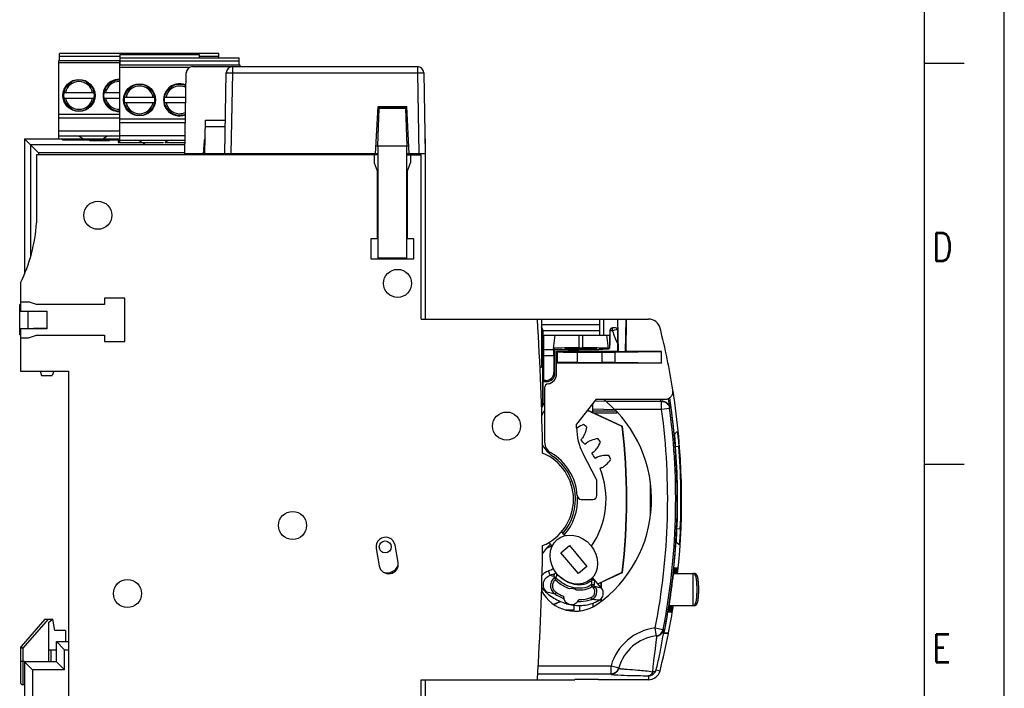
# Model space of a CAD drawing. Extents: x 0 to 594, y 0 to 420.
# Tile 13 of 16: x 471 to 594, y 182 to 265. Entities that reach past the tile are written whole.
import ezdxf

# ---------------------------------------------------------------- set-up
doc = ezdxf.new("R2010")
doc.units = 0
doc.header["$LTSCALE"] = 32.67
doc.layers.get('0').update_dxf_attribs({"linetype": 'CONTINUOUS'})
for name, color, linetype in [('02___PRT_ALL_AXES', 7, 'CONTINUOUS'), ('03__EJES', 7, 'CONTINUOUS'), ('DESMOLDEO', 7, 'CONTINUOUS'), ('REDONDEOS', 7, 'CONTINUOUS')]:
    doc.layers.add(name, color=color, linetype=linetype)
doc.styles.get("Standard").update_dxf_attribs({"font": 'SIMPLEX.SHX', "width": 0.8})

msp = doc.modelspace()

# ---------------------------------------------------------------- linework, layer by layer
at = {"color": 7}
for p, q in [((594, 0), (594, 420)), ((584, 410), (584, 10)), ((476.092, 260.383), (476.092, 261.283)), ((495.992, 261.283), (476.092, 261.283)), ((483.642, 260.883), (476.092, 260.883)), ((483.642, 261.133), (483.642, 260.233)), ((483.642, 261.133), (493.542, 261.133)), ((483.646, 260.733), (483.646, 259.833)), ((483.646, 260.733), (498.546, 260.733)), ((493.542, 261.133), (493.542, 260.733)), ((495.992, 260.883), (493.542, 260.883)), ((495.992, 260.733), (495.992, 261.283)), ((498.546, 259.833), (498.546, 260.733)), ((476.042, 250.633), (476.042, 260.383)), ((476.042, 260.383), (483.642, 260.383)), ((483.592, 260.083), (476.042, 260.083)), ((483.592, 260.233), (483.592, 250.476)), ((483.592, 260.233), (483.646, 260.233)), ((483.646, 259.933), (483.592, 259.933)), ((483.596, 259.833), (483.596, 250.179)), ((483.596, 259.833), (498.596, 259.833)), ((492.332, 259.533), (483.596, 259.533)), ((483.646, 260.333), (498.546, 260.333)), ((492.718, 259.633), (520.766, 259.633)), ((497.718, 258.847), (497.718, 259.633)), ((498.596, 259.833), (498.596, 259.633)), ((520.766, 259.633), (520.766, 258.847)), ((589, 260), (584, 260)), ((491.742, 248.733), (491.918, 258.847)), ((496.742, 248.733), (496.918, 258.847)), ((497.542, 248.733), (497.718, 258.847)), ((497.718, 258.847), (520.766, 258.847)), ((520.766, 258.847), (520.942, 248.733)), ((521.565, 258.847), (521.742, 248.733)), ((476.7, 256.812), (477.763, 257.875)), ((477.765, 257.872), (476.702, 256.81)), ((480.382, 256.81), (479.319, 257.872)), ((479.321, 257.875), (480.384, 256.812)), ((481.7, 256.812), (482.763, 257.875)), ((482.765, 257.872), (481.702, 256.81)), ((484.254, 256.262), (485.317, 257.325)), ((485.319, 257.322), (484.256, 256.26)), ((487.936, 256.26), (486.873, 257.322)), ((486.875, 257.325), (487.938, 256.262)), ((489.254, 256.262), (490.317, 257.325)), ((490.319, 257.322), (489.256, 256.26)), ((491.892, 257.304), (491.873, 257.322)), ((476.649, 256.383), (480.435, 256.383)), ((476.649, 255.683), (480.435, 255.683)), ((481.649, 256.383), (483.592, 256.383)), ((481.649, 255.683), (483.592, 255.683)), ((484.203, 255.833), (487.989, 255.833)), ((489.203, 255.833), (491.866, 255.833)), ((477.763, 254.191), (476.7, 255.254)), ((476.702, 255.256), (477.765, 254.193)), ((479.319, 254.193), (480.382, 255.256)), ((480.384, 255.254), (479.321, 254.191)), ((482.763, 254.191), (481.7, 255.254)), ((481.702, 255.256), (482.765, 254.193)), ((484.203, 255.133), (487.989, 255.133)), ((485.317, 253.641), (484.254, 254.704)), ((484.256, 254.706), (485.319, 253.643)), ((486.873, 253.643), (487.936, 254.706)), ((487.938, 254.704), (486.875, 253.641)), ((489.203, 255.133), (491.854, 255.133)), ((490.317, 253.641), (489.254, 254.704)), ((489.256, 254.706), (490.319, 253.643)), ((515.542, 248.733), (515.851, 254.633)), ((515.841, 254.433), (519.443, 254.433)), ((515.842, 249.752), (516.005, 254.433)), ((519.438, 254.533), (515.846, 254.533)), ((515.851, 254.633), (519.433, 254.633)), ((515.898, 254.533), (515.899, 254.433)), ((518.086, 254.533), (518.085, 254.433)), ((519.278, 254.433), (519.442, 249.752)), ((519.742, 248.733), (519.433, 254.633)), ((476.042, 253.683), (483.592, 253.683)), ((483.592, 253.183), (476.042, 253.183)), ((483.596, 253.133), (491.819, 253.133)), ((491.81, 252.633), (483.596, 252.633)), ((494.242, 248.733), (494.315, 252.933)), ((494.302, 252.147), (496.802, 252.147)), ((494.315, 252.933), (496.815, 252.933)), ((472.488, 249.886), (471.742, 250.633)), ((472.268, 250.633), (483.592, 250.633)), ((483.592, 251.583), (476.042, 251.583)), ((476.042, 250.983), (483.592, 250.983)), ((476.466, 250.633), (476.466, 250.502)), ((476.466, 250.633), (476.623, 250.476)), ((483.596, 251.033), (491.782, 251.033)), ((472.488, 249.886), (472.488, 235.846)), ((491.762, 249.886), (472.488, 249.886)), ((472.488, 249.886), (473.488, 248.886)), ((479.842, 250.476), (476.623, 250.476)), ((479.842, 250.408), (479.842, 250.465)), ((482.342, 250.465), (479.842, 250.465)), ((479.842, 250.408), (482.342, 250.408)), ((483.111, 250.476), (482.342, 250.476)), ((482.342, 250.465), (482.342, 250.408)), ((483.111, 250.476), (483.224, 250.589)), ((483.224, 250.589), (483.224, 250.476)), ((483.592, 250.589), (483.224, 250.589)), ((483.442, 250.292), (483.442, 250.179)), ((483.596, 250.292), (483.442, 250.292)), ((483.442, 250.179), (486.43, 250.179)), ((483.596, 250.433), (491.772, 250.433)), ((489.092, 250.107), (486.592, 250.107)), ((489.262, 250.179), (491.767, 250.179)), ((494.162, 250.32), (494.076, 249.34)), ((494.162, 250.32), (494.269, 250.311)), ((515.595, 249.752), (519.688, 249.752)), ((515.842, 249.752), (515.842, 248.733)), ((519.442, 248.733), (519.442, 249.752)), ((473.242, 248.633), (473.242, 240.133)), ((515.842, 248.633), (473.242, 248.633)), ((473.488, 248.886), (473.488, 248.633)), ((491.742, 248.886), (473.488, 248.886)), ((494.023, 248.733), (491.742, 248.733)), ((494.059, 249.141), (494.014, 248.633)), ((494.167, 249.232), (494.059, 249.141)), ((494.076, 249.34), (494.167, 249.232)), ((494.143, 249.235), (494.144, 249.26)), ((494.155, 249.222), (494.143, 249.235)), ((515.842, 248.733), (494.242, 248.733)), ((494.525, 248.733), (494.516, 248.633)), ((494.612, 248.633), (494.617, 248.733)), ((513.736, 248.733), (513.772, 248.633)), ((515.392, 248.633), (515.392, 247.633)), ((515.842, 248.733), (515.846, 235.733)), ((519.438, 235.733), (519.442, 248.733)), ((521.742, 248.733), (519.442, 248.733)), ((519.442, 248.633), (521.242, 248.633)), ((519.892, 248.633), (519.892, 247.633)), ((521.242, 228.133), (521.242, 248.633)), ((515.392, 247.633), (515.742, 246.633)), ((519.542, 246.633), (519.892, 247.633)), ((515.742, 246.633), (515.742, 238.133)), ((519.542, 238.133), (519.542, 246.633)), ((515.742, 238.133), (514.942, 238.133)), ((514.942, 238.133), (514.942, 235.633)), ((520.342, 238.133), (519.542, 238.133)), ((520.342, 235.633), (520.342, 238.133)), ((514.942, 235.633), (520.342, 235.633)), ((519.438, 235.733), (515.846, 235.733)), ((471.242, 232.633), (471.242, 229.133)), ((471.242, 230.283), (472.242, 230.283)), ((473.242, 229.933), (472.242, 230.283)), ((481.742, 229.933), (473.242, 229.933)), ((481.742, 230.733), (481.742, 229.933)), ((484.242, 230.733), (481.742, 230.733)), ((484.242, 225.333), (484.242, 230.733)), ((471.242, 229.133), (474.542, 229.133)), ((474.542, 229.133), (474.542, 226.933)), ((521.242, 228.133), (540.392, 228.133)), ((536.242, 228.133), (536.242, 222.133)), ((543.546, 227.426), (536.242, 227.426)), ((540.427, 228.098), (540.392, 228.133)), ((540.427, 228.107), (543.357, 228.107)), ((543.357, 228.098), (540.427, 228.098)), ((543.357, 228.098), (543.392, 228.133)), ((543.392, 228.133), (543.546, 228.133)), ((471.242, 226.933), (471.242, 221.633)), ((474.542, 226.933), (471.242, 226.933)), ((472.242, 225.783), (473.242, 226.133)), ((473.242, 226.133), (481.742, 226.133)), ((481.742, 226.133), (481.742, 225.333)), ((536.386, 226.386), (536.242, 226.386)), ((536.417, 226.133), (536.242, 226.133)), ((536.386, 226.386), (536.386, 226.133)), ((536.417, 226.663), (536.39, 226.636)), ((543.545, 226.676), (536.417, 226.676)), ((536.417, 226.676), (536.417, 226.133)), ((544.796, 226.73), (544.795, 224.88)), ((545.121, 226.676), (544.796, 226.676)), ((545.496, 227.03), (545.096, 227.03)), ((545.121, 226.676), (545.121, 227.03)), ((545.249, 226.701), (545.121, 226.676)), ((545.373, 226.732), (545.249, 226.701)), ((545.559, 226.782), (545.373, 226.732)), ((545.594, 226.791), (545.559, 226.782)), ((545.777, 226.834), (545.594, 226.791)), ((545.794, 224.095), (545.796, 226.73)), ((471.242, 225.783), (472.242, 225.783)), ((481.742, 225.333), (484.242, 225.333)), ((537.917, 221.333), (537.917, 224.333)), ((538.197, 224.048), (538.144, 224.099)), ((538.178, 224.134), (545.794, 224.13)), ((538.197, 224.048), (538.197, 222.685)), ((540.698, 224.003), (543.841, 224.002)), ((540.698, 224.003), (540.698, 222.727)), ((543.417, 224.431), (543.817, 224.438)), ((543.417, 224.404), (543.417, 224.431)), ((543.817, 224.438), (544.62, 224.438)), ((543.841, 222.725), (543.841, 224.002)), ((545.442, 222.714), (545.443, 224.011)), ((545.443, 224.011), (551.216, 224.092)), ((537.795, 223.553), (537.795, 221.455)), ((538.143, 222.634), (538.197, 222.685)), ((538.143, 221.292), (538.143, 222.634)), ((540.698, 222.727), (543.841, 222.725)), ((551.216, 222.627), (545.442, 222.714)), ((471.242, 221.633), (477.242, 221.633)), ((477.242, 221.633), (477.242, 162.633)), ((536.066, 222.133), (536.242, 222.133)), ((537.917, 221.333), (537.795, 221.455)), ((473.879, 221.083), (475.205, 221.083)), ((536.417, 220.333), (536.917, 220.333)), ((536.795, 220.455), (536.495, 220.455)), ((536.917, 220.333), (536.795, 220.455)), ((542.642, 216.466), (542.642, 217.597)), ((543.058, 218.131), (551.661, 218.127)), ((544.298, 217.883), (551.143, 217.883)), ((551.244, 217.856), (544.316, 217.856)), ((551.244, 217.856), (551.267, 217.883)), ((551.244, 216.856), (551.244, 217.856)), ((545.394, 216.825), (542.642, 216.873)), ((545.604, 216.633), (542.642, 216.633)), ((551.238, 216.856), (545.395, 216.856)), ((552.235, 216.99), (551.244, 216.856)), ((552.235, 216.99), (552.273, 217.034)), ((552.879, 213.805), (553.194, 214.091)), ((541.336, 213.237), (541.156, 213.051)), ((541.678, 212.508), (541.871, 212.681)), ((542.756, 211.544), (542.541, 211.399)), ((552.986, 212.225), (553.391, 212.269)), ((542.94, 210.76), (543.164, 210.889)), ((543.794, 209.593), (543.554, 209.496)), ((589, 210), (584, 210)), ((553.172, 202.02), (553.573, 201.976)), ((539.001, 201.282), (538.896, 201.406)), ((553.425, 199.964), (553.101, 200.259)), ((515.619, 199.508), (516.001, 197.341)), ((518.365, 197.758), (517.983, 199.924)), ((537.339, 200.088), (537.423, 199.988)), ((538.662, 198.978), (539.735, 199.878)), ((539.735, 199.878), (541.92, 197.273)), ((540.848, 196.373), (538.662, 198.978)), ((541.92, 197.273), (540.848, 196.373)), ((543.732, 194.565), (542.629, 195.88)), ((552.73, 196.383), (555.142, 196.383)), ((555.142, 196.383), (555.142, 192.383)), ((555.342, 196.383), (555.342, 196.306)), ((543.642, 195.242), (543.642, 194.672)), ((555.642, 194.883), (555.642, 193.883)), ((555.842, 194.883), (555.842, 193.883)), ((543.642, 193.191), (543.642, 192.877)), ((540.292, 191.833), (539.288, 191.833)), ((540.292, 192.434), (540.292, 191.833)), ((541.042, 191.72), (541.042, 192.395)), ((542.642, 192.681), (542.642, 192.211)), ((552.196, 192.383), (555.142, 192.383)), ((555.342, 192.46), (555.342, 192.383)), ((550.452, 189.59), (551.434, 189.399)), ((550.545, 188.797), (550.452, 189.59)), ((551.497, 189.406), (551.434, 189.399)), ((550.567, 188.596), (550.545, 188.797)), ((475.742, 187.883), (477.242, 187.883)), ((475.742, 185.383), (475.742, 187.883)), ((475.742, 187.883), (476.742, 186.883)), ((476.742, 186.883), (477.242, 186.883)), ((476.742, 184.383), (476.742, 186.883)), ((475.742, 185.383), (471.742, 185.383)), ((471.742, 185.383), (471.742, 161.149)), ((471.742, 185.383), (472.742, 184.383)), ((476.742, 184.383), (472.742, 184.383)), ((472.742, 184.383), (472.742, 162.379)), ((475.742, 185.383), (476.742, 184.383)), ((535.846, 184.879), (544.938, 184.879)), ((544.938, 184.879), (545.901, 184.611)), ((544.938, 183.879), (544.938, 184.879)), ((550.562, 184.374), (551.04, 184.26)), ((521.242, 183.133), (540.392, 183.133)), ((521.242, 162.633), (521.242, 183.133)), ((535.787, 183.879), (544.938, 183.879)), ((540.427, 183.168), (540.392, 183.133)), ((543.357, 183.168), (540.427, 183.168)), ((543.357, 183.159), (540.427, 183.159)), ((543.357, 183.168), (543.392, 183.133)), ((549.588, 183.133), (543.392, 183.133)), ((549.586, 183.624), (549.588, 183.133))]:
    msp.add_line(p, q, dxfattribs=at)
for points in [[(555.642, 194.883), (555.642, 194.964), (555.64, 195.042), (555.639, 195.118), (555.636, 195.191), (555.633, 195.261), (555.629, 195.33), (555.624, 195.396), (555.619, 195.461), (555.612, 195.523), (555.605, 195.584), (555.598, 195.643), (555.589, 195.701), (555.579, 195.757), (555.569, 195.811), (555.557, 195.863), (555.545, 195.914), (555.531, 195.963), (555.516, 196.011), (555.499, 196.057), (555.482, 196.101), (555.462, 196.143), (555.44, 196.183), (555.417, 196.22), (555.392, 196.255), (555.364, 196.286), (555.333, 196.314), (555.301, 196.337), (555.267, 196.356), (555.23, 196.37), (555.193, 196.379), (555.156, 196.383), (555.142, 196.383)], [(555.842, 194.883), (555.842, 194.956), (555.841, 195.026), (555.839, 195.095), (555.837, 195.161), (555.835, 195.226), (555.831, 195.289), (555.827, 195.35), (555.823, 195.409), (555.818, 195.466), (555.812, 195.523), (555.806, 195.577), (555.799, 195.631), (555.792, 195.683), (555.783, 195.733), (555.774, 195.782), (555.765, 195.83), (555.754, 195.877), (555.743, 195.922), (555.73, 195.966), (555.717, 196.008), (555.702, 196.049), (555.687, 196.089), (555.67, 196.127), (555.651, 196.163), (555.631, 196.198), (555.61, 196.23), (555.587, 196.26), (555.562, 196.288), (555.535, 196.313), (555.506, 196.334), (555.476, 196.351), (555.444, 196.365), (555.412, 196.375), (555.379, 196.381), (555.346, 196.383), (555.342, 196.383)], [(555.142, 192.383), (555.156, 192.383), (555.193, 192.387), (555.23, 192.396), (555.267, 192.41), (555.301, 192.428), (555.333, 192.452), (555.364, 192.48), (555.392, 192.511), (555.417, 192.545), (555.44, 192.583), (555.462, 192.623), (555.482, 192.665), (555.499, 192.709), (555.516, 192.755), (555.531, 192.802), (555.545, 192.851), (555.557, 192.902), (555.569, 192.955), (555.579, 193.009), (555.589, 193.065), (555.598, 193.122), (555.605, 193.182), (555.612, 193.242), (555.619, 193.305), (555.624, 193.369), (555.629, 193.436), (555.633, 193.504), (555.636, 193.575), (555.639, 193.648), (555.64, 193.724), (555.642, 193.802), (555.642, 193.883)], [(555.342, 192.383), (555.346, 192.383), (555.379, 192.385), (555.412, 192.391), (555.444, 192.4), (555.476, 192.414), (555.506, 192.432), (555.535, 192.453), (555.562, 192.478), (555.587, 192.505), (555.61, 192.535), (555.631, 192.568), (555.651, 192.602), (555.67, 192.639), (555.687, 192.677), (555.702, 192.716), (555.717, 192.757), (555.73, 192.8), (555.743, 192.844), (555.754, 192.889), (555.765, 192.935), (555.774, 192.983), (555.783, 193.032), (555.792, 193.083), (555.799, 193.135), (555.806, 193.188), (555.812, 193.243), (555.818, 193.299), (555.823, 193.357), (555.827, 193.416), (555.831, 193.477), (555.835, 193.54), (555.837, 193.604), (555.839, 193.671), (555.841, 193.739), (555.842, 193.81), (555.842, 193.883)]]:
    msp.add_lwpolyline(points, dxfattribs=at)
for centre in [(478.542, 256.033), (486.096, 255.483)]:
    msp.add_circle(centre, 2, dxfattribs=at)
for centre, radius, start, end in [((492.718, 258.833), 0.8, 90, 179), ((497.718, 258.833), 0.8, 90, 179), ((520.766, 258.833), 0.8, 1, 90), ((483.542, 256.033), 2, 88.56097, 271.43902), ((478.542, 256.033), 1.925, 151.00402, 208.99598), ((478.542, 256.033), 1.725, 11.70651, 168.29349), ((478.542, 256.033), 1.925, 60.95011, 119.04989), ((478.542, 256.033), 1.925, 331.00402, 28.99598), ((483.542, 256.033), 1.925, 151.00402, 208.99598), ((483.542, 256.033), 1.725, 88.33256, 168.29349), ((483.542, 256.033), 1.925, 88.51071, 119.04989), ((486.096, 255.483), 1.725, 11.70665, 168.29364), ((486.096, 255.483), 1.925, 60.95025, 119.05004), ((491.096, 255.483), 2, 66.54621, 291.46491), ((491.096, 255.483), 1.725, 62.70719, 168.29364), ((491.096, 255.483), 1.925, 65.61632, 119.05004), ((478.542, 256.033), 1.725, 191.70651, 348.29349), ((483.542, 256.033), 1.725, 191.70651, 271.66744), ((486.096, 255.483), 1.925, 151.00416, 208.99613), ((486.096, 255.483), 1.925, 331.00416, 28.99613), ((491.096, 255.483), 1.925, 151.00416, 208.99613), ((478.542, 256.033), 1.925, 240.95011, 299.04989), ((483.542, 256.033), 1.925, 240.95011, 271.48929), ((486.096, 255.483), 1.725, 191.70665, 348.29364), ((491.096, 255.483), 1.725, 191.70665, 295.28664), ((515.692, 253.433), 1.1, 79.17454, 81.98309), ((486.096, 255.483), 1.925, 240.95025, 299.05004), ((491.096, 255.483), 1.925, 240.95025, 292.37459), ((478.042, 249.483), 1.5, 50.06864, 90), ((482.542, 249.483), 1.5, 90, 129.93307), ((495.158, 250.233), 1, 151.93281, 175), ((485.596, 248.933), 1.5, 40.473, 90.00015), ((490.096, 248.933), 1.5, 90.00015, 122.72405), ((453.389, 241.41), 19.894, 333.81857, 356.3186), ((174.485, 205.633), 361.957, 0.91326, 3.56392), ((551.199, 228.133), 6.25, 193.48027, 210.10055), ((467.834, 205.672), 85.9, 9.11863, 14.37669), ((540.242, 222.383), 1.875, 69.15428, 110.79133), ((533.992, 205.633), 16, 305.13704, 49.81541), ((467.842, 205.633), 84.197, 8.36575, 8.53416), ((551.144, 275.942), 58.059, 269.99976, 270.12186), ((551.268, 216.878), 1.005, 81.52279, 90.0561), ((467.842, 205.633), 85.197, 7.69041, 8.47894), ((539.623, 214.58), 3.682, 147.81383, 155.31383), ((541.091, 213.466), 5.52, 143.74098, 146.14657), ((467.842, 205.633), 84.154, 349.01265, 7.66495), ((467.842, 205.633), 85.153, 349.00988, 7.66444), ((542.775, 211.516), 3.682, 123.81383, 125.43123), ((543.663, 209.901), 5.52, 112.94405, 122.14657), ((538.292, 215.29), 3.682, 328.5, 336), ((533.992, 205.633), 12, 48.61609, 51.19773), ((536.549, 215.89), 5.52, 337.66725, 346.86978), ((533.992, 205.633), 10.312, 41.81383, 46), ((539.903, 214.397), 1.843, 321, 326), ((542.975, 211.206), 1.843, 121.81383, 126.81383), ((543.807, 209.561), 3.682, 111.81383, 119.31383), ((544.34, 207.797), 5.52, 100.94405, 110.14657), ((538.626, 215.134), 5.52, 325.66725, 334.86978), ((533.992, 205.633), 12, 36.61609, 39.19773), ((533.992, 205.633), 6.25, 292.6216, 67.3784), ((533.992, 205.633), 10.312, 29.81383, 34), ((541.596, 212.976), 1.843, 309, 314), ((540.206, 214.185), 3.682, 316.5, 324), ((543.938, 209.216), 1.843, 109.81383, 114.81383), ((544.409, 207.435), 3.682, 99.81383, 107.31383), ((544.563, 205.598), 5.52, 88.94405, 98.14657), ((540.5, 213.963), 5.52, 313.66725, 322.86978), ((533.992, 205.633), 12, 24.61609, 27.19773), ((533.992, 205.633), 10.312, 325.4663, 22), ((542.957, 211.235), 1.843, 297, 302), ((541.848, 212.707), 3.682, 304.5, 312), ((539.202, 201.664), 0.4, 182.27014, 220), ((516.801, 199.716), 1.2, 10, 190), ((539.307, 201.539), 0.4, 220, 279.2732), ((174.485, 205.633), 361.957, 356.43608, 359.08674), ((537.032, 199.831), 0.4, 40, 78.52575), ((537.116, 199.731), 0.4, 339.84327, 40), ((517.183, 197.55), 1.2, 190, 10), ((516.979, 197.969), 1.5, 253.15898, 338.57381), ((518.018, 196.675), 0.45, 190.49953, 211.77869), ((518.018, 196.675), 0.45, 55.64726, 67.06877), ((518.018, 196.675), 0.707, 61.50346, 64.11126), ((616.669, 188.271), 64.277, 172.41021, 172.74752), ((530.43, 198.437), 22.636, 354.79912, 355.74971), ((616.755, 188.296), 64.185, 172.42242, 172.76029), ((530.592, 198.433), 22.65, 354.81168, 355.76193), ((518.018, 196.675), 1.318, 187.91812, 190.13633), ((518.018, 196.675), 0.982, 191.94862, 199.05293), ((518.018, 196.675), 0.792, 193.24445, 203.80141), ((518.018, 196.675), 0.707, 193.4044, 205.92375), ((539.172, 203.63), 7.683, 256.01998, 259.98682), ((534.302, 192.33), 2.99, 43.94436, 48.7807), ((542.966, 193.922), 1, 299.9206, 40.00308), ((541, 197.347), 4.949, 290.90966, 296.85646), ((541.036, 197.275), 4.868, 296.86246, 299.91979), ((551.199, 183.133), 6.5, 96.51184, 164.41536), ((550.452, 189.589), 1, 276.58843, 349.03008), ((551.199, 183.133), 5.5, 96.59671, 164.41485), ((550.516, 189.589), 0.992, 276.06612, 284.23845), ((467.842, 205.633), 85.874, 348.75559, 348.82695), ((544.938, 184.879), 0.999, 269.97417, 344.42919), ((544.909, 184.825), 1.014, 320.12909, 336.55817), ((544.929, 184.817), 0.992, 336.53926, 344.93687), ((551.199, 182.133), 6.5, 164.41484, 164.97316)]:
    msp.add_arc(centre, radius, start, end, dxfattribs=at)
for centre, major_axis, ratio, start_param, end_param in [((545.096, 226.73), (0, 0.3), 0.9998475, 0, 1.5707963), ((545.496, 226.73), (0.212, 0.212), 0.9996955, -0.7855348, 0.7849569), ((540.697, 224.047), (2.5, -0.001), 0.0174549, -3.1235458, -1.5702028), ((543.84, 224.045), (2.5, -0.001), 0.0174549, -1.5702028, -0.8748758), ((540.696, 222.683), (2.5, -0.001), 0.0174552, 1.5702028, 3.1235458), ((543.839, 222.682), (2.5, -0.001), 0.0174552, 0.8748758, 1.5702028), ((536.794, 221.455), (-0.707, 0.707), 0.9996955, 2.3563468, 3.9268385), ((536.917, 221.333), (0.707, -0.707), 0.9996955, -0.7852459, 0.7852459), ((466.184, 205.633), (87.052, 0), 0.9998187, -0.0432447, 0.0758151), ((469.445, 205.633), (84.207, 0), 0.9998187, -0.0434426, 0.0789071)]:
    msp.add_ellipse(centre, major_axis=major_axis, ratio=ratio, start_param=start_param, end_param=end_param, dxfattribs=at)
msp.add_ellipse((540.291, 198.126), major_axis=(-2.089, 2.49), ratio=0.8461538, dxfattribs=at)
for points, knots in [([(496.918, 258.847), (496.918, 258.848), (496.926, 258.848), (496.935, 258.85), (496.956, 258.85), (496.982, 258.851), (497.015, 258.852), (497.073, 258.852), (497.16, 258.853), (497.28, 258.852), (497.416, 258.851), (497.564, 258.849), (497.666, 258.848), (497.718, 258.847)], [0, 0, 0, 0, 0.0051236, 0.019617, 0.0434823, 0.0765689, 0.1185359, 0.1689599, 0.2933009, 0.4447136, 0.6174732, 0.8051733, 1, 1, 1, 1]), ([(520.766, 258.847), (520.817, 258.848), (520.92, 258.849), (521.068, 258.851), (521.204, 258.852), (521.324, 258.853), (521.411, 258.852), (521.469, 258.852), (521.502, 258.851), (521.528, 258.85), (521.548, 258.85), (521.557, 258.848), (521.565, 258.848), (521.565, 258.847)], [0, 0, 0, 0, 0.1948307, 0.3825401, 0.555304, 0.7067205, 0.8310662, 0.8814867, 0.9234472, 0.9565302, 0.9803912, 0.9948791, 1, 1, 1, 1]), ([(536.417, 226.663), (536.417, 226.709), (536.399, 226.883), (536.324, 227.051), (536.243, 227.15)], [0, 0, 0, 0, 0.2650583, 1, 1, 1, 1]), ([(536.39, 226.636), (536.389, 226.635), (536.39, 226.627), (536.388, 226.614), (536.388, 226.59), (536.387, 226.545), (536.386, 226.476), (536.386, 226.418), (536.386, 226.386)], [0, 0, 0, 0, 0.0223908, 0.0813339, 0.1747605, 0.2991898, 0.6213892, 1, 1, 1, 1]), ([(551.661, 218.127), (551.804, 218.127), (552.094, 218.19), (552.446, 218.457), (552.655, 218.847), (552.671, 219.144), (552.649, 219.285)], [0, 0, 0, 0, 0.2499999, 0.5000029, 0.7499907, 1, 1, 1, 1]), ([(551.244, 217.856), (551.478, 217.856), (551.963, 217.679), (552.204, 217.222), (552.235, 216.99)], [0, 0, 0, 0, 0.499992, 1, 1, 1, 1]), ([(551.416, 217.872), (551.538, 217.854), (551.764, 217.779), (552.102, 217.514), (552.244, 217.224), (552.273, 217.034)], [0, 0, 0, 0, 0.2906106, 0.5467933, 1, 1, 1, 1]), ([(552.986, 212.225), (552.979, 212.329), (552.963, 212.533), (552.941, 212.826), (552.92, 213.094), (552.903, 213.327), (552.891, 213.496), (552.884, 213.609), (552.88, 213.675), (552.878, 213.727), (552.876, 213.767), (552.878, 213.789), (552.877, 213.803), (552.879, 213.805)], [0, 0, 0, 0, 0.1979689, 0.3858584, 0.5572219, 0.7065511, 0.8290303, 0.8789298, 0.9206863, 0.9539338, 0.9783678, 0.9937449, 1, 1, 1, 1]), ([(553.194, 214.091), (553.196, 214.093), (553.201, 214.075), (553.204, 214.059), (553.212, 214.014), (553.22, 213.959), (553.23, 213.885), (553.247, 213.757), (553.27, 213.562), (553.299, 213.292), (553.33, 212.978), (553.361, 212.633), (553.381, 212.393), (553.391, 212.269)], [0, 0, 0, 0, 0.0039231, 0.0170757, 0.0395592, 0.0711582, 0.1115889, 0.1605057, 0.2821293, 0.4321751, 0.6058265, 0.7973946, 1, 1, 1, 1]), ([(553.101, 200.259), (553.099, 200.261), (553.099, 200.275), (553.097, 200.297), (553.097, 200.337), (553.097, 200.389), (553.099, 200.456), (553.102, 200.569), (553.108, 200.741), (553.118, 200.978), (553.129, 201.252), (553.142, 201.553), (553.151, 201.762), (553.155, 201.87)], [0, 0, 0, 0, 0.0062784, 0.0214631, 0.0455328, 0.07829, 0.1194765, 0.1687741, 0.2901321, 0.4387429, 0.6101513, 0.7992262, 1, 1, 1, 1]), ([(553.573, 201.976), (553.567, 201.841), (553.555, 201.577), (553.534, 201.197), (553.511, 200.85), (553.489, 200.55), (553.471, 200.334), (553.458, 200.192), (553.449, 200.11), (553.443, 200.049), (553.435, 199.999), (553.433, 199.982), (553.427, 199.962), (553.425, 199.964)], [0, 0, 0, 0, 0.2011214, 0.3923897, 0.5664515, 0.7171528, 0.8393359, 0.8884359, 0.9289735, 0.9606073, 0.9830669, 0.9961552, 1, 1, 1, 1]), ([(552.464, 194.317), (552.488, 194.496), (552.535, 194.85), (552.601, 195.364), (552.661, 195.84), (552.714, 196.26), (552.754, 196.567), (552.781, 196.773), (552.798, 196.894), (552.812, 196.99), (552.823, 197.062), (552.834, 197.104), (552.836, 197.128), (552.841, 197.133)], [0, 0, 0, 0, 0.1914178, 0.3761702, 0.5471198, 0.6980105, 0.8230704, 0.8743352, 0.9173716, 0.9517166, 0.9770793, 0.9932057, 1, 1, 1, 1]), ([(552.841, 197.133), (552.843, 197.135), (552.848, 197.109), (552.845, 197.087), (552.845, 197.021), (552.84, 196.941), (552.834, 196.832), (552.82, 196.645), (552.807, 196.493), (552.797, 196.385)], [0, 0, 0, 0, 0.0120538, 0.0571157, 0.1359519, 0.2477417, 0.3915303, 0.5660218, 1, 1, 1, 1]), ([(552.955, 196.76), (552.962, 196.812), (552.975, 196.903), (552.99, 197.008), (553.001, 197.07), (553.006, 197.101), (553.012, 197.12), (553.014, 197.131), (553.017, 197.133)], [0, 0, 0, 0, 0.4174203, 0.7259432, 0.8379231, 0.921036, 0.9749284, 1, 1, 1, 1]), ([(553.017, 197.133), (553.021, 197.137), (553.021, 197.079), (553.021, 197.04), (553.014, 196.904), (553.008, 196.815), (553.004, 196.759)], [0, 0, 0, 0, 0.0520608, 0.2380512, 0.5558898, 1, 1, 1, 1]), ([(553.131, 196.76), (553.138, 196.813), (553.15, 196.903), (553.165, 197.008), (553.176, 197.07), (553.182, 197.101), (553.187, 197.12), (553.19, 197.131), (553.192, 197.133)], [0, 0, 0, 0, 0.4174238, 0.7259473, 0.8379266, 0.9210386, 0.9749298, 1, 1, 1, 1]), ([(553.192, 197.133), (553.197, 197.137), (553.197, 197.08), (553.197, 197.04), (553.19, 196.904), (553.183, 196.815), (553.179, 196.76)], [0, 0, 0, 0, 0.0520635, 0.2380544, 0.5558918, 1, 1, 1, 1]), ([(537.837, 196.064), (537.847, 196.116), (537.862, 196.224), (537.887, 196.33), (537.899, 196.384)], [0, 0, 0, 0, 0.492249, 1, 1, 1, 1]), ([(536.455, 194.405), (536.854, 193.991), (537.757, 193.258), (539.346, 192.541), (541.077, 192.301), (542.231, 192.52), (542.767, 192.724)], [0, 0, 0, 0, 0.2502289, 0.5003328, 0.7502682, 1, 1, 1, 1]), ([(552.088, 191.501), (552.084, 191.505), (552.088, 191.529), (552.088, 191.572), (552.098, 191.644), (552.108, 191.74), (552.124, 191.861), (552.144, 192.005), (552.166, 192.171), (552.203, 192.43), (552.254, 192.794), (552.321, 193.27), (552.392, 193.783), (552.44, 194.137), (552.464, 194.317)], [0, 0, 0, 0, 0.0064343, 0.0223079, 0.0475281, 0.0818144, 0.1248499, 0.176163, 0.2352203, 0.3014611, 0.4526237, 0.6236593, 0.8084764, 1, 1, 1, 1]), ([(552.268, 192.382), (552.246, 192.255), (552.214, 192.077), (552.172, 191.858), (552.147, 191.73), (552.127, 191.634), (552.108, 191.555), (552.101, 191.529), (552.091, 191.497), (552.088, 191.501)], [0, 0, 0, 0, 0.4275418, 0.6013789, 0.7457357, 0.8587901, 0.9393477, 0.986371, 1, 1, 1, 1]), ([(552.265, 191.501), (552.263, 191.503), (552.264, 191.514), (552.263, 191.532), (552.266, 191.564), (552.272, 191.626), (552.284, 191.73), (552.296, 191.82), (552.303, 191.871)], [0, 0, 0, 0, 0.0234563, 0.0761466, 0.1586008, 0.2704446, 0.5800441, 1, 1, 1, 1]), ([(552.351, 191.869), (552.341, 191.815), (552.322, 191.721), (552.298, 191.613), (552.285, 191.552), (552.275, 191.522), (552.273, 191.51), (552.266, 191.5), (552.265, 191.501)], [0, 0, 0, 0, 0.4395527, 0.7558763, 0.8659701, 0.9431381, 0.9871397, 1, 1, 1, 1]), ([(552.303, 191.871), (552.307, 191.908), (552.33, 192.078), (552.354, 192.248), (552.373, 192.382)], [0, 0, 0, 0, 0.2144216, 1, 1, 1, 1]), ([(552.445, 192.382), (552.436, 192.333), (552.406, 192.162), (552.375, 191.991), (552.351, 191.869)], [0, 0, 0, 0, 0.2838459, 1, 1, 1, 1]), ([(552.442, 191.501), (552.44, 191.503), (552.441, 191.514), (552.44, 191.533), (552.443, 191.564), (552.449, 191.626), (552.461, 191.73), (552.473, 191.82), (552.479, 191.872)], [0, 0, 0, 0, 0.0234583, 0.0761498, 0.1586044, 0.2704479, 0.5800456, 1, 1, 1, 1]), ([(552.528, 191.87), (552.518, 191.815), (552.499, 191.721), (552.475, 191.613), (552.462, 191.553), (552.452, 191.522), (552.45, 191.51), (552.443, 191.5), (552.442, 191.501)], [0, 0, 0, 0, 0.4395598, 0.7558838, 0.8659762, 0.9431422, 0.9871415, 1, 1, 1, 1]), ([(552.479, 191.872), (552.484, 191.908), (552.507, 192.078), (552.531, 192.248), (552.549, 192.382)], [0, 0, 0, 0, 0.2144289, 1, 1, 1, 1]), ([(552.621, 192.382), (552.613, 192.333), (552.583, 192.162), (552.552, 191.992), (552.528, 191.87)], [0, 0, 0, 0, 0.28384, 1, 1, 1, 1]), ([(550.76, 188.627), (550.941, 188.673), (551.283, 188.871), (551.462, 189.224), (551.497, 189.406)], [0, 0, 0, 0, 0.5001497, 1, 1, 1, 1]), ([(551.496, 189.126), (551.499, 189.151), (551.506, 189.229), (551.512, 189.307), (551.51, 189.36)], [0, 0, 0, 0, 0.329067, 1, 1, 1, 1]), ([(551.51, 189.36), (551.51, 189.372), (551.511, 189.385), (551.502, 189.407), (551.497, 189.406)], [0, 0, 0, 0, 0.7159999, 1, 1, 1, 1]), ([(550.136, 184.12), (550.157, 184.374), (550.193, 184.851), (550.288, 185.702), (550.433, 186.792), (550.555, 187.661), (550.606, 188.157)], [0, 0, 0, 0, 0.1877851, 0.3527971, 0.6320157, 1, 1, 1, 1]), ([(550.563, 184.374), (550.708, 184.964), (550.947, 186.003), (551.222, 187.378), (551.394, 188.37), (551.474, 188.913), (551.496, 189.126)], [0, 0, 0, 0, 0.3764204, 0.6600421, 0.8676846, 1, 1, 1, 1]), ([(550.606, 188.157), (550.612, 188.222), (550.623, 188.334), (550.634, 188.472), (550.633, 188.557), (550.63, 188.591), (550.624, 188.603), (550.621, 188.602)], [0, 0, 0, 0, 0.4369496, 0.7482114, 0.9336277, 0.9800295, 1, 1, 1, 1]), ([(545.887, 184.559), (545.886, 184.553), (545.914, 184.542), (545.951, 184.534), (546.032, 184.52), (546.092, 184.513), (546.127, 184.509)], [0, 0, 0, 0, 0.0689043, 0.2544055, 0.564562, 1, 1, 1, 1]), ([(546.127, 184.509), (546.142, 184.508), (546.209, 184.5), (546.277, 184.494), (546.329, 184.489)], [0, 0, 0, 0, 0.2221557, 1, 1, 1, 1]), ([(546.329, 184.489), (546.528, 184.471), (547.176, 184.422), (548.447, 184.334), (549.521, 184.234), (550.136, 184.12)], [0, 0, 0, 0, 0.1565682, 0.5093551, 1, 1, 1, 1]), ([(549.586, 183.624), (549.802, 183.624), (550.248, 183.771), (550.509, 184.164), (550.562, 184.374)], [0, 0, 0, 0, 0.4999173, 1, 1, 1, 1]), ([(550.131, 184.126), (550.23, 184.142), (550.402, 184.178), (550.536, 184.315), (550.555, 184.384)], [0, 0, 0, 0, 0.5822699, 1, 1, 1, 1]), ([(544.921, 183.818), (544.918, 183.808), (544.978, 183.793), (545.047, 183.781), (545.207, 183.763), (545.323, 183.755), (545.393, 183.75)], [0, 0, 0, 0, 0.0652456, 0.2510804, 0.5627195, 1, 1, 1, 1]), ([(545.393, 183.75), (545.912, 183.713), (547.31, 183.668), (548.708, 183.637), (549.586, 183.624)], [0, 0, 0, 0, 0.3720172, 1, 1, 1, 1]), ([(550.131, 184.126), (550.078, 183.992), (549.976, 183.805), (549.759, 183.654), (549.643, 183.626), (549.588, 183.625)], [0, 0, 0, 0, 0.5534563, 0.7857305, 1, 1, 1, 1])]:
    msp.add_open_spline(points, degree=3, knots=knots, dxfattribs=at)
for points in [[(536.39, 226.636), (536.39, 226.792), (536.337, 226.955), (536.244, 227.081)], [(545.344, 183.912), (545.213, 183.851), (545.065, 183.818), (544.921, 183.818)], [(545.687, 184.175), (545.594, 184.065), (545.474, 183.973), (545.344, 183.912)]]:
    msp.add_open_spline(points, degree=3, dxfattribs=at)
at = {"layer": '02___PRT_ALL_AXES', "color": 7}
for p, q in [((555.142, 196.383), (555.342, 196.383)), ((555.142, 192.383), (555.342, 192.383))]:
    msp.add_line(p, q, dxfattribs=at)
for centre, radius in [((480.892, 241.083), 1.75), ((518.292, 232.583), 1.75), ((531.892, 214.783), 1.75), ((505.192, 202.383), 1.75), ((516.751, 199.698), 0.75), ((484.592, 193.883), 1.75)]:
    msp.add_circle(centre, radius, dxfattribs=at)
at = {"layer": '03__EJES', "color": 7}
for centre, radius, start, end in [((539.998, 193.516), 1, 51.75455, 104.45525), ((541.211, 198.845), 5.993, 236.95162, 247.36485), ((541.098, 198.587), 5.712, 247.40977, 248.77968), ((539.998, 193.516), 1, 178.34969, 338.18367), ((540.948, 197.804), 4.909, 268.07922, 271.96425)]:
    msp.add_arc(centre, radius, start, end, dxfattribs=at)
for points, knots in [([(539.749, 194.485), (539.579, 194.54), (538.917, 194.805), (538.32, 195.227), (537.938, 195.599)], [0, 0, 0, 0, 0.2505709, 1, 1, 1, 1]), ([(542.601, 194.745), (542.31, 194.564), (541.657, 194.305), (540.959, 194.27), (540.617, 194.302)], [0, 0, 0, 0, 0.4998273, 1, 1, 1, 1])]:
    msp.add_open_spline(points, degree=3, knots=knots, dxfattribs=at)
for points in [[(538.068, 194.038), (538.362, 193.847), (538.675, 193.68), (538.999, 193.545)], [(540.927, 193.145), (541.43, 193.142), (541.941, 193.225), (542.415, 193.395)], [(541.116, 192.898), (541.585, 192.914), (542.058, 193.001), (542.499, 193.16)]]:
    msp.add_open_spline(points, degree=3, dxfattribs=at)
at = {"layer": 'DESMOLDEO', "color": 7}
for p, q in [((471.742, 250.633), (471.742, 233.745)), ((471.742, 250.633), (476.335, 250.633)), ((476.492, 250.476), (476.335, 250.633)), ((521.709, 250.6), (521.742, 250.633)), ((521.709, 250.633), (521.742, 250.633)), ((521.742, 250.633), (521.742, 228.133)), ((476.492, 250.476), (483.596, 250.476)), ((515.767, 248.633), (515.767, 248.733)), ((519.567, 248.733), (519.567, 248.633)), ((471.142, 226.158), (471.142, 229.958)), ((471.142, 229.958), (471.242, 229.958)), ((471.142, 229.151), (471.242, 229.149)), ((472.159, 229.133), (472.159, 226.983)), ((472.159, 229.133), (474.541, 229.091)), ((543.545, 226.133), (543.546, 228.122)), ((543.546, 228.122), (544.046, 228.131)), ((544.045, 226.133), (544.046, 228.131)), ((544.046, 228.131), (549.592, 228.128)), ((545.856, 224.035), (545.796, 228.13)), ((546.736, 224.034), (546.796, 228.129)), ((546.796, 228.129), (546.794, 224.094)), ((471.142, 226.965), (474.542, 227.024)), ((471.242, 226.158), (471.142, 226.158)), ((536.417, 226.133), (544.717, 226.133)), ((536.417, 220.376), (536.417, 226.133)), ((536.483, 226.133), (536.483, 224.333)), ((537.917, 226.133), (537.713, 224.477)), ((540.917, 226.133), (540.917, 224.533)), ((541.417, 224.533), (541.417, 226.133)), ((544.62, 224.477), (544.417, 226.133)), ((544.717, 226.133), (544.717, 224.445)), ((544.795, 224.88), (544.717, 224.88)), ((536.483, 224.333), (537.807, 224.333)), ((537.807, 224.443), (537.917, 224.333)), ((537.807, 224.443), (537.807, 224.333)), ((537.917, 224.333), (543.417, 224.333)), ((538.143, 222.634), (538.144, 224.099)), ((538.144, 224.099), (538.178, 224.134)), ((540.917, 224.533), (541.417, 224.533)), ((543.917, 224.395), (543.417, 224.404)), ((543.417, 224.359), (543.917, 224.368)), ((543.417, 224.333), (543.417, 224.359)), ((543.917, 224.438), (543.917, 224.395)), ((544.623, 224.451), (544.717, 224.445)), ((545.856, 224.035), (545.794, 224.095)), ((546.736, 224.034), (545.856, 224.035)), ((546.736, 224.034), (546.794, 224.094)), ((551.216, 224.092), (546.794, 224.094)), ((551.216, 222.627), (551.216, 224.092)), ((537.795, 223.553), (536.495, 223.553)), ((536.495, 223.553), (536.495, 220.455)), ((551.216, 222.627), (538.143, 222.634)), ((473.679, 221.633), (473.879, 221.083)), ((475.405, 221.633), (475.205, 221.083)), ((536.373, 220.376), (536.417, 220.376)), ((536.417, 220.333), (536.373, 220.376)), ((536.373, 220.376), (536.373, 217.242)), ((536.417, 220.376), (536.495, 220.455)), ((536.417, 220.333), (536.417, 217.331)), ((543.058, 218.131), (540.639, 215.028)), ((542.902, 217.931), (544.269, 217.907)), ((544.295, 217.874), (544.298, 217.883)), ((536.416, 217.328), (536.417, 217.331)), ((546.33, 214.707), (541.973, 216.739)), ((546.362, 214.731), (541.995, 216.767)), ((545.642, 216.383), (542.82, 216.383)), ((545.642, 216.383), (545.642, 216.592)), ((540.639, 214.58), (540.639, 215.028)), ((546.362, 214.731), (546.33, 214.707)), ((543.275, 195.11), (546.327, 196.533)), ((543.298, 195.082), (546.359, 196.509)), ((546.359, 196.509), (546.327, 196.533)), ((543.742, 194.565), (543.742, 195.289)), ((537.755, 192.536), (538.568, 192.915)), ((537.789, 192.513), (538.61, 192.896)), ((543.742, 192.952), (543.742, 193.297)), ((475.295, 190.683), (474.742, 190.219)), ((475.542, 189.283), (475.295, 190.683)), ((474.742, 190.219), (474.742, 186.883)), ((476.842, 189.283), (475.542, 189.283)), ((476.842, 189.283), (476.842, 187.883)), ((552.093, 188.883), (551.532, 188.883)), ((551.553, 188.984), (552.105, 188.993)), ((521.742, 183.133), (521.742, 160.633)), ((471.742, 182.493), (471.537, 182.497))]:
    msp.add_line(p, q, dxfattribs=at)
for centre, radius, start, end in [((549.591, 226.628), 1.5, 14.37669, 89.96928), ((540.467, 214.833), 4.759, 143.54668, 148.32801), ((533.992, 205.633), 16.009, 49.92546, 51.32537), ((467.842, 205.633), 85.35, 348.68223, 8.54081), ((540.467, 214.833), 4.75, 149.52138, 152.43982), ((545.92, 214.636), 9.878, 164.18459, 164.35052), ((547.639, 214.576), 7, 179.96928, 207.58135), ((467.842, 205.633), 79.011, 353.38634, 6.59513), ((467.842, 205.633), 79.046, 353.3722, 6.60927), ((538.138, 212.764), 1.5, 179.96928, 239.7686), ((540.467, 214.833), 4.75, 210.46441, 234.86296), ((533.992, 205.633), 6.767, 61.37614, 65.02078), ((533.992, 205.633), 6.5, 319.24299, 54.86296), ((533.992, 205.633), 6.767, 319.00144, 2.84516), ((540.467, 196.433), 4.75, 130.5526, 149.47172), ((533.992, 205.633), 6.767, 294.89351, 301.30898), ((540.467, 196.433), 4.75, 207.67147, 305.13704), ((467.842, 205.633), 85.9, 345.59259, 348.75562), ((549.588, 184.633), 1.5, 270, 345.59259)]:
    msp.add_arc(centre, radius, start, end, dxfattribs=at)
for centre, major_axis, ratio, start_param, end_param in [((536.569, 228.142), (0, 6.25), 0.0174551, -4.0570889, -3.8879055), ((540.917, 224.477), (3.203, 0), 0.0174551, 1.5707963, 3.4998107), ((537.72, 228.142), (0, 6.25), 0.0174551, -2.3952799, -2.2260965), ((541.417, 224.477), (3.203, 0), 0.0174551, 0.0021432, 1.5707963), ((467.816, 205.633), (85.916, 0), 1, 6.1752985, 6.4412275), ((467.868, 205.633), (85.325, 0), 1, 6.1259384, 6.4323228), ((467.817, 205.633), (82.04, 0), 1, -0.0290938, 0.0292982), ((467.816, 205.633), (85.916, 0), 1, 6.0882811, 6.1283272), ((467.868, 205.633), (85.325, 0), 1, -0.1963853, -0.169335)]:
    msp.add_ellipse(centre, major_axis=major_axis, ratio=ratio, start_param=start_param, end_param=end_param, dxfattribs=at)
for centre, major_axis, ratio in [((541.165, 224.06), (2, -0.001), 0.0174549), ((541.167, 224.472), (2, 0), 0.0174551), ((541.165, 222.67), (2, -0.001), 0.0174552)]:
    msp.add_ellipse(centre, major_axis=major_axis, ratio=ratio, dxfattribs=at)
at = {"layer": 'REDONDEOS', "color": 7}
for p, q in [((520.999, 248.733), (520.999, 248.633)), ((536.642, 219.561), (536.638, 212.765)), ((543.109, 208.13), (541.435, 211.335)), ((543.165, 206.131), (543.165, 207.898)), ((541.217, 205.632), (542.664, 205.632)), ((537.317, 196.174), (537.118, 196.74)), ((537.94, 196.405), (537.905, 196.387)), ((537.941, 195.702), (538.063, 195.826)), ((538.051, 196.457), (538.02, 196.443)), ((538.074, 196.468), (538.051, 196.457)), ((538.09, 196.476), (538.074, 196.468)), ((538.183, 196.32), (538.203, 196.338)), ((538.184, 196.306), (538.186, 196.316)), ((542.394, 195.648), (542.51, 195.513)), ((542.607, 195.806), (542.586, 195.832)), ((542.645, 195.76), (542.607, 195.806)), ((542.664, 195.737), (542.645, 195.76)), ((542.682, 195.715), (542.664, 195.737)), ((542.864, 195.484), (542.863, 195.484)), ((536.52, 194.418), (536.455, 194.405)), ((542.601, 194.745), (542.469, 194.957)), ((542.601, 194.745), (542.793, 194.905)), ((542.737, 194.583), (542.601, 194.745)), ((542.737, 194.583), (542.928, 194.744)), ((542.928, 194.744), (542.793, 194.905)), ((538.067, 194.039), (537.931, 193.829)), ((542.415, 193.395), (542.499, 193.16)), ((474.295, 190.683), (471.316, 187.275)), ((474.688, 190.683), (471.537, 187.078)), ((474.295, 190.683), (475.295, 190.683)), ((471.537, 187.078), (471.242, 187.078)), ((471.242, 187.078), (471.242, 182.797)), ((471.537, 187.078), (471.537, 182.497)), ((474.742, 186.883), (475.742, 186.883)), ((474.742, 186.883), (474.742, 185.383)), ((475.037, 186.883), (475.037, 185.383)), ((471.742, 185.404), (471.242, 185.404))]:
    msp.add_line(p, q, dxfattribs=at)
for centre, radius, start, end in [((533.984, 205.636), 6.75, 3.92329, 59.7686), ((541.217, 206.132), 0.5, 183.90321, 269.98936), ((533.992, 205.633), 9.426, 289.36809, 293.52646), ((533.992, 205.633), 10.026, 289.36502, 294.10354), ((538.01, 196.178), 0.234, 116.73731, 118.38408), ((540.565, 195.575), 2.628, 177.21873, 179.47479), ((541.121, 197.14), 2.139, 304.49109, 310.60184), ((534.32, 192.244), 3.093, 44.66337, 50.81629), ((541.373, 199.211), 6.821, 224.64132, 229.06824), ((542.601, 194.745), 0.25, 40.01142, 121.80236), ((542.162, 194.101), 1, 289.70944, 39.99984), ((471.542, 187.078), 0.3, 138.83944, 180), ((487.658, 205.515), 24.492, 228.5954, 228.83332), ((471.542, 182.797), 0.3, 180, 269)]:
    msp.add_arc(centre, radius, start, end, dxfattribs=at)
for centre, major_axis, ratio, start_param, end_param in [((536.892, 221.293), (-0.883, 0.885), 0.9996955, -3.7833747, -2.3560578), ((537.142, 219.56), (-0.353, 0.354), 0.9996955, -0.641782, 0.7855348), ((542.665, 207.898), (0.486, 0.119), 0.9998387, -0.2411759, 0.2406707), ((542.664, 206.132), (-0.353, 0.354), 0.9996955, -3.9265496, -2.3560578)]:
    msp.add_ellipse(centre, major_axis=major_axis, ratio=ratio, start_param=start_param, end_param=end_param, dxfattribs=at)
for points in [[(536.317, 196.188), (536.526, 196.436), (536.812, 196.633), (537.118, 196.74)], [(537.933, 196.397), (537.921, 196.393), (537.91, 196.389), (537.899, 196.384)], [(538.063, 195.826), (538.023, 195.866), (537.967, 195.893), (537.911, 195.898)], [(538.096, 196.469), (538.08, 196.468), (538.065, 196.464), (538.051, 196.457)]]:
    msp.add_open_spline(points, degree=3, dxfattribs=at)
for points, knots in [([(536.906, 194.056), (536.745, 194.198), (536.492, 194.573), (536.448, 195.244), (536.74, 195.849), (537.114, 196.103), (537.316, 196.174)], [0, 0, 0, 0, 0.2501269, 0.5001549, 0.7501421, 1, 1, 1, 1]), ([(537.911, 195.898), (537.745, 195.783), (537.465, 195.465), (537.322, 194.851), (537.483, 194.241), (537.773, 193.933), (537.942, 193.822)], [0, 0, 0, 0, 0.2499994, 0.499999, 0.7500011, 1, 1, 1, 1]), ([(537.938, 195.599), (537.829, 195.497), (537.656, 195.241), (537.592, 194.784), (537.731, 194.345), (537.945, 194.121), (538.068, 194.038)], [0, 0, 0, 0, 0.250005, 0.5000076, 0.7500139, 1, 1, 1, 1]), ([(537.911, 195.898), (537.904, 195.913), (537.889, 195.942), (537.872, 195.987), (537.85, 196.023), (537.834, 196.051), (537.837, 196.064)], [0, 0, 0, 0, 0.2790499, 0.5372075, 0.7786196, 1, 1, 1, 1]), ([(538.186, 196.316), (538.152, 196.355), (538.058, 196.415), (537.947, 196.404), (537.899, 196.384)], [0, 0, 0, 0, 0.5001076, 1, 1, 1, 1]), ([(537.941, 195.702), (537.943, 195.749), (537.933, 195.81), (537.916, 195.874), (537.913, 195.893), (537.911, 195.898)], [0, 0, 0, 0, 0.7055885, 0.9197749, 1, 1, 1, 1]), ([(538.153, 196.396), (538.137, 196.399), (538.065, 196.412), (537.988, 196.414), (537.933, 196.397)], [0, 0, 0, 0, 0.2218632, 1, 1, 1, 1]), ([(538.02, 196.443), (538.012, 196.439), (537.985, 196.426), (537.959, 196.414), (537.94, 196.405)], [0, 0, 0, 0, 0.2962096, 1, 1, 1, 1]), ([(538.063, 195.826), (538.082, 195.906), (538.118, 196.067), (538.163, 196.226), (538.184, 196.306)], [0, 0, 0, 0, 0.4996541, 1, 1, 1, 1]), ([(540.167, 194.627), (539.77, 194.718), (539.002, 195.031), (538.351, 195.538), (538.063, 195.826)], [0, 0, 0, 0, 0.499929, 1, 1, 1, 1]), ([(542.332, 195.376), (542.016, 195.16), (541.259, 194.892), (540.088, 195.021), (539.03, 195.518), (538.442, 196.029), (538.186, 196.316)], [0, 0, 0, 0, 0.2493378, 0.4992158, 0.7494942, 1, 1, 1, 1]), ([(542.645, 195.609), (542.613, 195.62), (542.548, 195.646), (542.493, 195.689), (542.467, 195.713)], [0, 0, 0, 0, 0.487956, 1, 1, 1, 1]), ([(542.513, 195.515), (542.511, 195.467), (542.497, 195.281), (542.485, 195.094), (542.469, 194.957)], [0, 0, 0, 0, 0.2590319, 1, 1, 1, 1]), ([(542.864, 195.484), (542.823, 195.532), (542.697, 195.6), (542.561, 195.556), (542.513, 195.515)], [0, 0, 0, 0, 0.5000323, 1, 1, 1, 1]), ([(542.808, 195.537), (542.795, 195.546), (542.744, 195.577), (542.687, 195.596), (542.645, 195.609)], [0, 0, 0, 0, 0.264402, 1, 1, 1, 1]), ([(542.863, 195.484), (542.844, 195.513), (542.783, 195.589), (542.722, 195.665), (542.682, 195.715)], [0, 0, 0, 0, 0.3492346, 1, 1, 1, 1]), ([(542.864, 195.484), (542.86, 195.434), (542.841, 195.24), (542.815, 195.048), (542.793, 194.905)], [0, 0, 0, 0, 0.2569954, 1, 1, 1, 1]), ([(542.863, 195.484), (542.859, 195.49), (542.842, 195.509), (542.823, 195.526), (542.808, 195.537)], [0, 0, 0, 0, 0.2732707, 1, 1, 1, 1]), ([(542.469, 194.957), (542.134, 194.749), (541.359, 194.482), (540.552, 194.539), (540.167, 194.627)], [0, 0, 0, 0, 0.4996938, 1, 1, 1, 1]), ([(542.415, 193.395), (542.527, 193.435), (542.735, 193.572), (542.914, 193.897), (542.924, 194.268), (542.813, 194.492), (542.737, 194.583)], [0, 0, 0, 0, 0.2500857, 0.5000609, 0.750029, 1, 1, 1, 1]), ([(543.732, 194.565), (543.667, 194.577), (543.397, 194.627), (543.13, 194.689), (542.928, 194.744)], [0, 0, 0, 0, 0.239661, 1, 1, 1, 1]), ([(537.942, 193.822), (537.852, 193.837), (537.504, 193.903), (537.159, 193.985), (536.906, 194.056)], [0, 0, 0, 0, 0.2601233, 1, 1, 1, 1]), ([(543.464, 193.056), (543.388, 193.061), (543.065, 193.085), (542.744, 193.122), (542.499, 193.16)], [0, 0, 0, 0, 0.2366251, 1, 1, 1, 1]), ([(471.316, 187.275), (471.315, 187.274), (471.322, 187.271), (471.326, 187.264), (471.34, 187.253), (471.364, 187.23), (471.406, 187.193), (471.441, 187.162), (471.46, 187.145)], [0, 0, 0, 0, 0.0180474, 0.0706932, 0.1565812, 0.2741994, 0.5932694, 1, 1, 1, 1])]:
    msp.add_open_spline(points, degree=3, knots=knots, dxfattribs=at)

# ---------------------------------------------------------------- texts
at = {"color": 8, "char_height": 3.5, "width": 2.8, "attachment_point": 1}
for s, insert in [('D', (585.017, 238.874)), ('E', (585.034, 188.836))]:
    msp.add_mtext(s, dxfattribs=dict(at, insert=insert))

doc.saveas('drawing.dxf')
